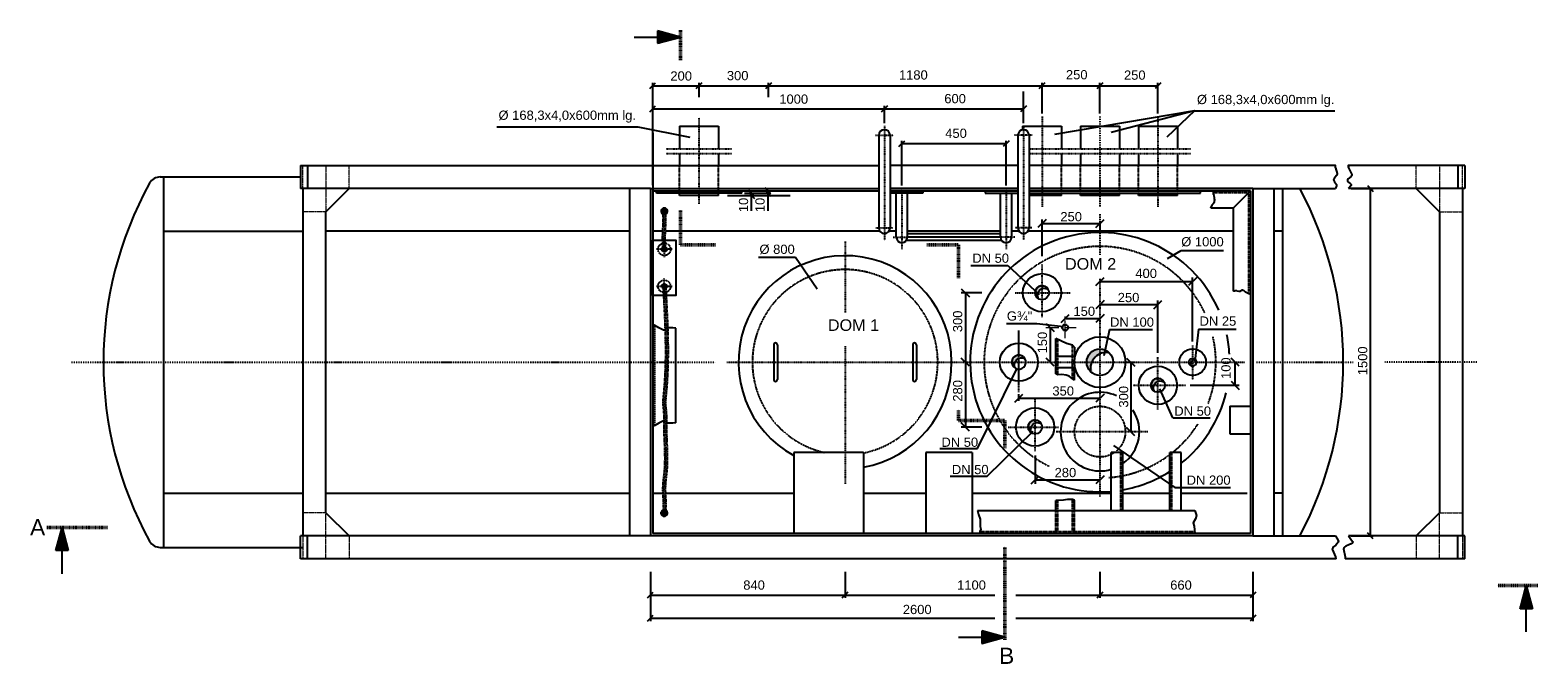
# Model space of a CAD drawing. Extents: x 214 to 10734, y 2453 to 10516.
# Tile 1 of 7: x 637 to 7143, y 2453 to 5190. Entities that reach past the tile are written whole.
import ezdxf

# ---------------------------------------------------------------- set-up
doc = ezdxf.new("R2010")
doc.units = 0
doc.header["$MEASUREMENT"] = 0
for name, pattern in [('DASHDOT', [1, 0.5, -0.25, 0, -0.25]), ('HIDDEN', [0.375, 0.25, -0.125]), ('MITTE2', [28.575000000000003, 19.05, -3.175, 3.175, -3.175])]:
    doc.linetypes.add(name, pattern=pattern)
doc.layers.get('0').update_dxf_attribs({"linetype": 'CONTINUOUS'})
for name, color, linetype in [('2', 7, 'CONTINUOUS'), ('4', 7, 'CONTINUOUS'), ('41', 7, 'CONTINUOUS'), ('5', 7, 'CONTINUOUS'), ('6', 7, 'CONTINUOUS'), ('Beschriftung', 7, 'CONTINUOUS')]:
    doc.layers.add(name, color=color, linetype=linetype)

# ---------------------------------------------------------------- blocks, each defined once
blk = doc.blocks.new('PFEIL')
at = {"layer": '5', "color": 7, "linetype": 'Continuous'}
for p, q in [((-40, 0), (-20, 0)), ((-20, 5.359), (-20, -5.359)), ((0, 0), (-20, 5.359)), ((-20, 5.0491), (-18.8434, 5.0491)), ((-20, 4.5991), (-17.164, 4.5991)), ((-20, 4.1491), (-15.4846, 4.1491)), ((-20, 3.6991), (-13.8052, 3.6991)), ((-20, 3.2491), (-12.1258, 3.2491)), ((-20, 2.7991), (-10.4464, 2.7991)), ((-20, 2.3491), (-8.7669, 2.3491)), ((-20, 1.8991), (-7.0875, 1.8991)), ((-20, 1.4491), (-5.4081, 1.4491)), ((-20, 0.9991), (-3.7287, 0.9991)), ((-20, 0.5491), (-2.0493, 0.5491)), ((-20, 0.0991), (-0.3698, 0.0991)), ((-20, -5.359), (0, 0)), ((-20, -0.3509), (-1.3096, -0.3509)), ((-20, -0.8009), (-2.989, -0.8009)), ((-20, -1.2509), (-4.6684, -1.2509)), ((-20, -1.7009), (-6.3478, -1.7009)), ((-20, -2.1509), (-8.0272, -2.1509)), ((-20, -2.6009), (-9.7067, -2.6009)), ((-20, -3.0509), (-11.3861, -3.0509)), ((-20, -3.5009), (-13.0655, -3.5009)), ((-20, -3.9509), (-14.7449, -3.9509)), ((-20, -4.4009), (-16.4243, -4.4009)), ((-20, -4.8509), (-18.1038, -4.8509)), ((-20, -5.3009), (-19.7832, -5.3009))]:
    blk.add_line(p, q, dxfattribs=at)

msp = doc.modelspace()

# ---------------------------------------------------------------- hatches: boundary and pattern name
at = {"layer": '2', "linetype": 'Continuous'}
h = msp.add_hatch(color=256, dxfattribs=at)
h.dxf.hatch_style = 1
edge = h.paths.add_edge_path()
edge.add_arc((4973.383193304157, 3475.848506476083), 30.15000219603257, 30.38945441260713, 240.2233918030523)
edge.add_arc((4984.417702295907, 3464.931397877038), 30.15000060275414, 60.22338043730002, 210.3894657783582, ccw=False)
edge = h.paths.add_edge_path()
edge.add_arc((4903.383193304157, 3755.848506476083), 30.15000219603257, 30.38945441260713, 240.2233918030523)
edge.add_arc((4914.417702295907, 3744.931397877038), 30.15000060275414, 60.22338043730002, 210.3894657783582, ccw=False)
edge = h.paths.add_edge_path()
edge.add_arc((5503.383193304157, 3655.848506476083), 30.15000219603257, 30.38945441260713, 240.2233918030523)
edge.add_arc((5514.417702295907, 3644.931397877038), 30.15000060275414, 60.22338043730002, 210.3894657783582, ccw=False)
edge = h.paths.add_edge_path()
edge.add_arc((5653.383200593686, 3755.84849947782), 16.84999938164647, 29.606164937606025, 244.2549368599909, ccw=False)
edge.add_arc((5660.714206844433, 3748.995593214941), 16.85000273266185, 64.25497043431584, 209.606133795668)
edge = h.paths.add_edge_path()
edge.add_arc((5003.383193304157, 4055.848506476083), 30.15000219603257, 30.38945441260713, 240.2233918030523)
edge.add_arc((5014.417702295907, 4044.931397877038), 30.15000060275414, 60.22338043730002, 210.3894657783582, ccw=False)
edge = h.paths.add_edge_path()
edge.add_arc((5253.383215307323, 3755.848486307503), 57.14999513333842, 34.40738439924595, 244.1746683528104)
edge.add_arc((5275.638114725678, 3736.700186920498), 57.15000478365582, 64.17470537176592, 214.4073452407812, ccw=False)
h = msp.add_hatch(color=7, dxfattribs=at)
h.dxf.hatch_style = 1
h.paths.add_polyline_path([(5293.794352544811, 3796.259652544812, 0.4142135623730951), (5212.972047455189, 3796.259652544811), (5232.217953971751, 3777.013746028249, -0.2460232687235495)])
h.paths.add_polyline_path([(5232.217953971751, 3777.013746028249), (5212.972047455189, 3796.259652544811, 0.4142135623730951), (5212.972047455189, 3715.43734745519, -0.2460232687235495)])

# ---------------------------------------------------------------- linework, layer by layer
at = {"linetype": 'MITTE2', "lineweight": 5, "ltscale": 3}
for p, q in [((5019.089758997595, 3905.8485), (5150.187888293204, 3905.8485)), ((5103.3832, 3859.043811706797), (5103.3832, 3952.653188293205))]:
    msp.add_line(p, q, dxfattribs=at)
at = {"linetype": 'Continuous'}
msp.add_lwpolyline([(3323.3832, 4283.311939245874), (3423.3832, 4283.311939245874), (3423.3832, 4043.311939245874), (3323.3832, 4043.311939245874)], close=True, dxfattribs=at)
at = {"linetype": 'HIDDEN'}
msp.add_circle((5103.3832, 3905.8485), 12.25, dxfattribs=at)
at = {"linetype": 'Continuous'}
for centre, radius, start, end in [((3373.383179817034, 4407.998988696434), 13.45, 295.2028224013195, 244.5909287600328), ((3373.383179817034, 4407.998988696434), 10.65001859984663, 302.5324113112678, 237.1878478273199), ((3373.383179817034, 3103.698011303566), 13.45, 114.4929953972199, 64.11700056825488), ((3373.383179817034, 3103.698011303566), 10.65001859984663, 122.4726976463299, 57.41044400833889)]:
    msp.add_arc(centre, radius, start, end, dxfattribs=at)
at = {"linetype": 'HIDDEN'}
msp.add_arc((5103.3832, 3905.8485), 13.21999999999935, 75.00000000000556, 345.0000000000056, dxfattribs=at)
at = {"layer": '2', "color": 7, "linetype": 'DASHDOT', "ltscale": 5}
for p, q in [((5003.3832, 4817.2174), (5003.3832, 4426.6742)), ((5503.3832, 4817.2174), (5503.3832, 4426.6742)), ((4323.3832, 4775.9765), (4323.3832, 4280.8382)), ((4923.3832, 4775.9765), (4923.3832, 4282.8728)), ((4285.3412, 4735.8485), (4362.8432, 4735.8485)), ((4947.5332, 4677.781880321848), (5120.582909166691, 4677.781880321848)), ((4947.5332, 4657.781880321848), (5120.582909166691, 4657.781880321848)), ((5110.78349083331, 4677.781880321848), (5395.982909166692, 4677.781880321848)), ((5110.78349083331, 4657.781880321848), (5395.982909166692, 4657.781880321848)), ((5360.78349083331, 4677.781880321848), (5645.982909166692, 4677.781880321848)), ((5360.78349083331, 4657.781880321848), (5645.982909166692, 4657.781880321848)), ((4398.3832, 4505.8485), (4398.3832, 4242.1816)), ((4848.3832, 4505.8485), (4848.3832, 4243.1989)), ((3373.3836, 4425.081499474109), (3373.3836, 4390.918265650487)), ((3390.465216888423, 4407.998988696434), (3356.301983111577, 4407.998988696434)), ((4286.8542, 4335.8485), (4359.4682, 4335.8485)), ((4360.9502, 4295.8485), (4422.4832, 4295.8485)), ((4885.8162, 4295.8485), (4824.2832, 4295.8485)), ((3407.752331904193, 4243.312039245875), (3339.113498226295, 4243.312039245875)), ((3373.3836, 4277.631420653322), (3373.383600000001, 4208.992657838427)), ((4153.3832, 4277.192), (4153.3832, 3970.37675152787)), ((5003.3832, 3950.7911), (5003.3832, 4178.6749)), ((3373.3836, 4048.992657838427), (3373.383600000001, 4117.631420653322)), ((5253.3832, 4116.009782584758), (5253.3832, 3173.769)), ((3407.752331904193, 4083.312039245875), (3339.113498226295, 4083.312039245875)), ((4887.7685, 4055.8485), (5124.458, 4055.8485)), ((4903.3832, 3626.309705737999), (4903.3832, 3893.0925)), ((4903.3832, 3650.7911), (4903.3832, 3893.0924)), ((4153.3832, 3824.6015), (4153.3832, 3229.8324)), ((5503.3832, 3550.7911), (5503.3832, 3778.6749)), ((5653.3832, 3827.6593), (5653.3832, 3679.4547)), ((3643.3832, 3755.8485), (5878.432377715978, 3755.8485)), ((5396.013618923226, 3655.8485), (5624.458000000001, 3655.8485)), ((4973.3832, 3370.7911), (4973.3832, 3598.6749)), ((4973.3832, 3370.7911), (4973.3832, 3577.800527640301)), ((4857.7685, 3475.8485), (5074.2918, 3475.8485)), ((5064.1716, 3455.8485), (5460.1241, 3455.8485)), ((3390.465216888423, 3103.698011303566), (3356.301983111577, 3103.698011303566)), ((3373.3836, 3086.615500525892), (3373.3836, 3120.778734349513))]:
    msp.add_line(p, q, dxfattribs=at)
at = {"layer": '2', "color": 7, "linetype": 'DASHDOT', "ltscale": 10}
for p, q in [((5253.3832, 4817.2174), (5253.3832, 4426.6742)), ((5253.3832, 4394.8574), (5253.3832, 4219.317203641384)), ((814.9716101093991, 3755.8485), (3593.3832, 3755.8485)), ((5928.432377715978, 3755.8485), (6346.651617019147, 3755.8485)), ((6879.916, 3755.8485), (6482.676523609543, 3755.8485))]:
    msp.add_line(p, q, dxfattribs=at)
at = {"layer": '2', "linetype": 'Continuous'}
for p, q in [((3439.2332, 4775.8485), (3607.5332, 4775.8485)), ((4919.233200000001, 4775.8485), (5087.5332, 4775.8485)), ((5169.233200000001, 4775.8485), (5337.5332, 4775.8485)), ((5419.233200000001, 4775.8485), (5587.5332, 4775.8485)), ((3323.3832, 4745.8485), (3323.3832, 3015.8485)), ((3223.3832, 4505.8485), (3223.3832, 3005.8485)), ((3313.3832, 4505.8485), (3313.3832, 3005.8485)), ((3423.3832, 3494.524277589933), (3423.3832, 3902.409577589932)), ((3845.3832, 3830.8485), (3845.3832, 3680.8485)), ((3861.3832, 3830.8485), (3861.3832, 3680.8485)), ((3323.383200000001, 3190.1631), (3356.5332, 3190.1631)), ((3356.5332, 3190.1631), (3362.733201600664, 3190.1631)), ((3384.033198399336, 3190.1631), (3932.383200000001, 3190.163100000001))]:
    msp.add_line(p, q, dxfattribs=at)
at = {"layer": '2', "linetype": 'DASHDOT', "ltscale": 5}
for p, q in [((3523.3832, 4440.046095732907), (3523.3832, 4811.5234)), ((3380.783490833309, 4677.781880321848), (3665.982909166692, 4677.781880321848)), ((3380.783490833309, 4657.781880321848), (3665.982909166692, 4657.781880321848))]:
    msp.add_line(p, q, dxfattribs=at)
at = {"layer": '2', "color": 7, "linetype": 'Continuous'}
for p, q in [((4299.2332, 4735.8485), (4299.2332, 4335.8485)), ((4347.5332, 4735.8485), (4347.5332, 4335.8485)), ((4899.2332, 4735.8485), (4899.2332, 4335.8485)), ((4947.5332, 4735.8485), (4947.5332, 4335.8485)), ((1198.3552, 4555.8485), (1803.3832, 4555.8485)), ((1213.0372, 2955.8485), (1213.0372, 4555.8485)), ((1803.3832, 4605.8485), (1803.3832, 4505.8485)), ((1803.3832, 4605.8485), (4299.2332, 4605.8485)), ((1833.3832, 4605.8485), (1833.3832, 4505.8485)), ((4899.2332, 4605.8485), (4347.5332, 4605.8485)), ((6269.8125, 4605.8485), (4947.5332, 4605.8485)), ((6828.0615, 4605.8485), (6325.4653, 4605.8485)), ((6798.0615, 4605.8485), (6798.0615, 4505.8485)), ((6828.0615, 4605.8485), (6828.0615, 4505.8485)), ((3313.3832, 4505.8485), (1803.3832, 4505.8485)), ((1813.3832, 4505.8485), (1813.3832, 3005.8485)), ((1913.3832, 4405.8485), (2013.3832, 4505.8485)), ((3313.3832, 4505.8485), (4299.2332, 4505.8485)), ((3323.3832, 4495.8485), (4299.2332, 4495.8485)), ((3323.3832, 4495.8485), (4299.2332, 4495.8485)), ((4899.2332, 4505.8485), (4347.5332, 4505.8485)), ((4899.2332, 4495.8485), (4347.5332, 4495.8485)), ((4347.5332, 4495.8485), (4899.2332, 4495.848500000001)), ((4488.3832, 4495.8485), (4488.3832, 4485.8485)), ((4758.3832, 4495.8485), (4758.3832, 4485.8485)), ((5913.3832, 4505.8485), (4947.5332, 4505.8485)), ((5903.3832, 4495.8485), (4947.5332, 4495.8485)), ((4947.533200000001, 4495.848500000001), (5828.3832, 4495.8485)), ((5687.5332, 4485.8485), (5687.5332, 4495.8485)), ((5828.3832, 4420.8485), (5903.3832, 4495.8485)), ((5903.3832, 4495.8485), (5903.3832, 3015.8485)), ((5913.383199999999, 4505.8485), (5913.3832, 3005.8485)), ((5913.3832, 4505.8485), (6269.8125, 4505.8485)), ((6003.383199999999, 4505.8485), (6003.3832, 3005.8485)), ((6043.064699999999, 3005.8485), (6043.064699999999, 4505.8485)), ((6828.0615, 4505.8485), (6325.4653, 4505.8485)), ((6718.0615, 4405.8485), (6618.0615, 4505.8485)), ((6818.0615, 4505.8485), (6818.0615, 3005.8485)), ((4488.3832, 4485.8485), (4347.5332, 4485.8485)), ((4374.2832, 4295.8485), (4374.2832, 4485.8485)), ((4422.4832, 4295.8485), (4422.4832, 4485.8485)), ((4758.3832, 4485.8485), (4899.2332, 4485.8485)), ((4824.2832, 4295.8485), (4824.2832, 4485.8485)), ((4872.4832, 4295.8485), (4872.4832, 4485.8485)), ((4947.5332, 4485.8485), (5687.5332, 4485.8485)), ((1913.3832, 3105.8485), (1913.3832, 4405.8485)), ((5828.3832, 4420.8485), (5732.4791, 4420.8485)), ((5828.3832, 4420.8485), (5828.3832, 4062.8574)), ((6718.0615, 4405.8485), (6718.0615, 3105.8485)), ((1213.0372, 4321.5339), (1813.3832, 4321.5339)), ((3223.3832, 4321.5339), (1913.3832, 4321.5339)), ((3366.920256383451, 4321.533900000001), (3323.383200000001, 4321.533900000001)), ((4303.995001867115, 4321.5339), (3378.374824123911, 4321.533900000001)), ((4374.2832, 4321.5339), (4342.771398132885, 4321.5339)), ((4824.2832, 4321.5339), (4422.4832, 4321.5339)), ((4824.2832, 4309.9905), (4422.4832, 4309.9905)), ((4824.2832, 4295.8485), (4422.4832, 4295.8485)), ((4903.995001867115, 4321.5339), (4872.4832, 4321.5339)), ((5828.3832, 4321.5339), (4942.771398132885, 4321.5339)), ((6043.0647, 4321.5339), (6003.3832, 4321.5339)), ((4828.8692, 4281.7065), (4417.8977, 4281.7065)), ((5063.3828, 3705.7602), (5063.3828, 3858.066517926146)), ((4445.3832, 3830.8485), (4445.3832, 3680.8485)), ((4461.3832, 3830.8485), (4461.3832, 3680.8485)), ((5146.2618, 3780.8482), (5063.3828, 3780.8482)), ((5143.3828, 3821.287517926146), (5143.3828, 3780.8482)), ((5146.2618, 3730.8482), (5063.3828, 3730.8482)), ((5143.3828, 3677.6192), (5143.3828, 3730.8482)), ((5813.3832, 3565.8485), (5813.3832, 3445.8485)), ((5813.3832, 3565.8485), (5903.3832, 3565.8485)), ((5813.3832, 3445.8485), (5903.3832, 3445.8485)), ((4973.3832, 3353.2911), (4973.3832, 3229.7277)), ((4955.8832, 3229.7277), (4990.8832, 3264.7277)), ((5270.8832, 3264.7277), (5235.8832, 3229.7277)), ((1213.0372, 3190.1631), (1813.3832, 3190.1631)), ((1913.3832, 3190.1631), (3223.383200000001, 3190.163100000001)), ((4232.3832, 3190.163100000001), (4502.3832, 3190.163100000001)), ((4702.3832, 3190.163100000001), (5302.3832, 3190.1631)), ((4973.3832, 3247.2277), (5253.3832, 3247.2277)), ((5352.3832, 3190.1631), (5554.3832, 3190.1631)), ((5604.3832, 3190.1631), (5888.3832, 3190.1631)), ((6043.0647, 3190.1631), (6003.3832, 3190.1631)), ((5063.3828, 3115.8485), (5063.3828, 3157.7255)), ((5143.3828, 3115.8485), (5143.3828, 3160.0005)), ((1913.3832, 3105.8485), (2013.3832, 3005.8485)), ((4725.0238, 3115.8485), (5663.2328, 3115.8485)), ((6718.0615, 3105.8485), (6618.0615, 3005.8485)), ((3313.3832, 3005.8485), (1803.3832, 3005.8485)), ((1803.3832, 2905.8485), (1803.3832, 3005.8485)), ((1833.3832, 2905.8485), (1833.3832, 3005.8485)), ((5913.3832, 3005.8485), (3313.3832, 3005.8485)), ((5903.3832, 3015.8485), (3323.3832, 3015.8485)), ((5913.3832, 3005.8485), (6269.8125, 3005.8485)), ((6828.0615, 3005.8485), (6325.4653, 3005.8485)), ((6798.0615, 2905.8485), (6798.0615, 3005.8485)), ((6828.0615, 2905.8485), (6828.0615, 3005.8485)), ((1198.3552, 2955.8485), (1813.3832, 2955.8485)), ((6269.8125, 2905.8485), (1803.3832, 2905.8485)), ((6828.0615, 2905.8485), (6311.3313, 2905.8485))]:
    msp.add_line(p, q, dxfattribs=at)
at = {"layer": '2', "linetype": 'DASHDOT'}
msp.add_line((4961.4252, 4735.8485), (4883.9232, 4735.8485), dxfattribs=at)
at = {"layer": '2', "color": 7, "linetype": 'HIDDEN', "lineweight": 18, "ltscale": 3}
for p, q in [((1813.3832, 4505.8485), (1813.3832, 4605.8485)), ((1913.3832, 4605.8485), (1913.3832, 4405.8485)), ((2013.3832, 4505.8485), (2013.3832, 4605.8485)), ((1913.3832, 4405.8485), (1813.3832, 4405.8485)), ((1913.3832, 3105.8485), (1813.3832, 3105.8485)), ((1913.3832, 2905.8485), (1913.3832, 3105.8485)), ((6718.0615, 2905.8485), (6718.0615, 3105.8485)), ((6718.0615, 3105.8485), (6818.0615, 3105.8485)), ((1813.3832, 3005.8485), (1813.3832, 2905.8485)), ((2013.3832, 3005.8485), (2013.3832, 2905.8485)), ((6618.0615, 3005.8485), (6618.0615, 2905.8485)), ((6818.0615, 3005.8485), (6818.0615, 2905.8485))]:
    msp.add_line(p, q, dxfattribs=at)
at = {"layer": '2', "linetype": 'HIDDEN', "lineweight": 18, "ltscale": 3}
for p, q in [((6618.0615, 4505.8485), (6618.0615, 4605.8485)), ((6718.0615, 4605.8485), (6718.0615, 4405.8485)), ((6818.0615, 4505.8485), (6818.0615, 4605.8485)), ((6718.0615, 4405.8485), (6818.0615, 4405.8485))]:
    msp.add_line(p, q, dxfattribs=at)
at = {"layer": '2', "color": 7, "linetype": 'HIDDEN', "ltscale": 5}
for p, q in [((5894.3832, 4486.8485), (5742.4791, 4486.8485)), ((5894.3832, 4486.8485), (5894.3832, 4052.8574)), ((5071.3828, 3700.9662), (5071.3828, 3854.37408817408)), ((5135.3828, 3684.4452), (5135.3828, 3829.205517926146)), ((5343.3832, 3115.8485), (5343.3832, 3365.8485)), ((5563.3832, 3115.8485), (5563.3832, 3365.8485)), ((5071.3828, 3024.8485), (5071.3828, 3157.7255)), ((5135.3828, 3024.8485), (5135.3828, 3163.4135)), ((5063.3828, 3024.8485), (5063.3828, 3115.8485)), ((5143.3828, 3024.8485), (5143.3828, 3115.8485)), ((4734.3518, 3024.8485), (5662.005, 3024.8485))]:
    msp.add_line(p, q, dxfattribs=at)
at = {"layer": '2', "color": 7, "linetype": 'DASHDOT'}
msp.add_line((4959.9122, 4335.8485), (4887.2982, 4335.8485), dxfattribs=at)
at = {"layer": '2', "linetype": 'HIDDEN'}
msp.add_line((3332.3832, 3482.409577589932), (3332.3832, 3914.524277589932), dxfattribs=at)
at = {"layer": '2', "color": 7, "linetype": 'Continuous'}
for points in [[(6269.8125, 4595.8485), (6277.3998, 4571.1316), (6277.680037, 4567.829871), (6274.700398, 4561.589954), (6263.898572, 4549.739321), (6261.4009, 4543.6572), (6261.882571, 4540.827944), (6265.371084, 4535.187827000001), (6273.99338, 4523.763575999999), (6274.730359, 4519.845277), (6274.2955, 4517.8551), (6269.8125, 4505.8485)], [(6269.8465, 4595.7378), (6270.1436, 4595.5671), (6270.1436, 4595.829000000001), (6269.8736, 4596.3528), (6269.8736, 4596.6146), (6269.8736, 4596.8765), (6269.8736, 4597.1384), (6269.8736, 4597.4003), (6269.6036, 4597.6622), (6269.6036, 4597.924), (6269.6036, 4598.1859), (6269.6036, 4598.7097), (6269.6036, 4598.9716), (6269.6036, 4599.4953), (6269.6036, 4600.0191), (6269.6036, 4600.281), (6269.6036, 4600.5429), (6269.6036, 4600.8047), (6269.6036, 4601.0666), (6269.6036, 4601.3285), (6269.6036, 4601.5904), (6269.6036, 4602.1141), (6269.6036, 4602.376), (6269.6036, 4602.8998), (6269.6036, 4603.1617), (6269.6036, 4603.4236), (6269.6036, 4603.6854), (6269.6036, 4603.9473), (6269.6036, 4604.2092), (6269.6036, 4604.4711), (6269.6036, 4604.733), (6269.6036, 4604.9948), (6269.6036, 4605.2567), (6269.6036, 4605.5186), (6269.8125, 4605.8485), (6269.6036, 4605.7805)], [(6325.4653, 4595.8485), (6340.2014, 4567.0702), (6340.841098, 4564.007439), (6340.321283, 4562.039418), (6337.562981, 4558.242014), (6324.377161, 4547.342425), (6321.618418, 4543.64511), (6321.0983, 4541.7459), (6321.662456, 4539.088408), (6326.272653, 4533.55875), (6334.525619, 4526.126487), (6337.233304, 4522.560001), (6337.619487, 4519.19704), (6336.6196, 4517.6162), (6325.4653, 4505.8485)], [(6325.4653, 4605.8485), (6325.2193, 4605.7805), (6324.6794, 4605.5186), (6324.6794, 4605.2567), (6324.4094, 4605.2567), (6324.1394, 4604.9948), (6324.1394, 4604.733), (6323.8694, 4604.4711), (6323.8694, 4604.2092), (6323.8694, 4603.9473), (6323.8694, 4603.6854), (6323.8694, 4603.4236), (6324.1394, 4603.1617), (6324.1394, 4602.8998), (6324.1394, 4602.6379), (6324.4094, 4602.376), (6324.4094, 4602.1141), (6324.6794, 4601.8523), (6324.9494, 4601.3285), (6325.2193, 4601.0666), (6325.4893, 4600.8047), (6325.7593, 4600.5429), (6325.7593, 4600.281), (6326.0293, 4600.0191), (6326.0293, 4599.7572), (6326.0293, 4599.4953), (6326.0293, 4599.2335), (6325.7593, 4598.9716), (6325.7593, 4598.7097), (6325.4893, 4598.4478), (6325.4893, 4598.1859), (6325.4893, 4597.924), (6325.4893, 4597.6622), (6325.7593, 4597.4003), (6325.7593, 4597.1384), (6325.7593, 4596.8765), (6325.7593, 4596.6146), (6325.4653, 4595.8485), (6325.7593, 4596.6146)], [(5732.4791, 4420.8485), (5737.4171, 4434.6424), (5738.032734, 4435.92452), (5738.550417, 4436.709742), (5739.778066, 4438.160076), (5741.16559, 4439.519522), (5743.064158, 4441.334376), (5743.957041, 4442.298177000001), (5745.129358, 4443.883603), (5745.609, 4444.7617), (5747.018032, 4448.12959), (5747.565396, 4449.833706), (5748.164075, 4452.412678), (5748.468263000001, 4455.016434), (5748.5002, 4456.3267), (5748.269708, 4460.826611), (5747.941602, 4463.833965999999), (5747.0546, 4469.8191), (5746.662401, 4471.743107), (5745.524227, 4475.554636), (5743.795198, 4480.585678), (5743.077064, 4483.090539), (5742.596967, 4485.594928), (5742.4791, 4486.8485), (5742.517075, 4487.895514), (5742.641222, 4488.585092), (5743.086521, 4489.945879), (5744.113031, 4491.947362), (5745.775965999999, 4494.559333), (5746.5728, 4495.8485)], [(5828.3832, 4062.8574), (5829.782354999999, 4063.345503), (5832.582244, 4064.106564), (5835.383135, 4064.624248), (5837.250293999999, 4064.859929), (5840.9826, 4065.1382), (5842.696474, 4065.110654), (5843.838991, 4064.984726), (5846.123857, 4064.540274), (5852.976934, 4062.715095), (5855.260722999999, 4062.331256), (5856.4025, 4062.247), (5856.945332, 4062.257887), (5858.02497, 4062.44685), (5859.096628, 4062.824178), (5861.216265, 4063.978063), (5865.362643, 4066.72171), (5866.717809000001, 4067.405012), (5867.390424, 4067.648017), (5868.725814, 4067.875302), (5869.388627, 4067.83501), (5870.3768, 4067.5476), (5871.703546, 4066.864565), (5872.553822, 4066.32986), (5874.192847, 4065.116938), (5878.947392, 4061.080939), (5880.600168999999, 4059.881285), (5881.4599, 4059.3557), (5886.998049, 4056.251846), (5889.859254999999, 4054.790529), (5892.837335, 4053.458637), (5894.3832, 4052.8574), (5895.371271, 4052.525568), (5897.366620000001, 4052.031414), (5899.376179, 4051.73928), (5900.717022, 4051.642538), (5903.3832, 4051.6459)], [(5143.3828, 3821.287517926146), (5135.3828, 3829.205517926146), (5108.7578, 3837.123517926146), (5063.3828, 3858.066517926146)], [(5143.3828, 3677.6192), (5135.3828, 3684.4452), (5120.4638, 3695.4882), (5107.4528, 3700.2822), (5088.9638, 3703.0212), (5071.3828, 3700.9662), (5063.3828, 3705.7602)], [(5143.3828, 3160.0005), (5135.3828, 3163.4135), (5113.5798, 3162.2755), (5095.3778, 3160.0005), (5071.3828, 3157.7255), (5063.3828, 3157.7255)], [(4725.0238, 3115.8485), (4728.7068, 3098.5205), (4736.0728, 3078.2655), (4736.6868, 3064.1475), (4736.6868, 3046.3475), (4739.7558, 3035.2985), (4734.3518, 3024.8485), (4733.6888, 3015.8485)], [(5663.2328, 3115.8485), (5669.3708, 3093.6105), (5665.6878, 3078.8795), (5655.8668, 3062.3065), (5659.5498, 3048.1885), (5662.9518, 3015.8485)], [(6269.8125, 3005.8485), (6281.8329, 2985.4033), (6282.884235, 2980.876512), (6282.00597, 2977.898006), (6277.487813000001, 2971.99835), (6270.810964, 2966.120212), (6261.710332, 2958.202188), (6258.293869, 2954.164709), (6256.109966, 2947.955454), (6256.8365, 2944.7641), (6269.8125, 2915.8485)], [(6325.4653, 3005.8485), (6343.074000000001, 2981.652), (6344.251426, 2977.520679), (6342.997596, 2975.114536), (6336.86045, 2970.866643), (6327.755966, 2966.969825), (6314.883415, 2961.487553), (6309.630477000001, 2958.302467), (6306.053887, 2954.631098), (6305.102218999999, 2952.568452), (6304.9545, 2949.1406), (6311.3313, 2915.8485)], [(6269.8125, 2915.8485), (6269.8373, 2915.6015), (6269.741999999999, 2915.3244), (6269.741999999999, 2914.9549), (6269.8373, 2914.5854), (6269.9325, 2914.1235), (6269.9325, 2913.6616), (6269.9325, 2913.2921), (6269.9325, 2913.015), (6269.9325, 2912.7379), (6269.9325, 2912.3684), (6269.9325, 2912.0913), (6270.0277, 2911.9065), (6270.123000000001, 2911.6294), (6270.2182, 2911.4446), (6270.3134, 2911.1675), (6270.4087, 2910.8904), (6270.5039, 2910.4285), (6270.5039, 2910.059), (6270.5991, 2909.7819), (6270.7896, 2909.1353), (6270.7896, 2908.7658), (6270.7896, 2908.4886), (6270.6944, 2908.3039), (6270.6944, 2908.0268), (6270.5991, 2907.7496), (6270.5991, 2907.4725), (6270.5039, 2907.1954), (6270.3134, 2906.9182), (6270.123000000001, 2906.6411), (6270.0277, 2906.4564), (6269.9325, 2906.1792), (6269.8373, 2905.9945), (6269.8125, 2905.8485)], [(6311.3313, 2915.8485), (6311.4535, 2915.6015), (6311.2631, 2915.3244), (6311.1678, 2915.1396), (6311.1678, 2914.8625), (6311.1678, 2914.5854), (6311.1678, 2914.2159), (6311.1678, 2913.8464), (6311.0726, 2913.6616), (6311.0726, 2913.3845), (6310.9774, 2912.8303), (6310.9774, 2912.5531), (6310.9774, 2912.276), (6310.9774, 2911.9989), (6310.9774, 2911.7218), (6311.0726, 2911.2599), (6311.0726, 2910.7056), (6311.1678, 2910.5209), (6311.1678, 2910.2438), (6311.2631, 2910.059), (6311.2631, 2909.6895), (6311.3583, 2909.32), (6311.3583, 2909.0429), (6311.4535, 2908.8581), (6311.4535, 2908.4886), (6311.4535, 2908.0268), (6311.4535, 2907.6572), (6311.4535, 2907.3801), (6311.4535, 2907.0106), (6311.4535, 2906.6411), (6311.4535, 2906.2716), (6311.3313, 2905.8485)]]:
    msp.add_lwpolyline(points, dxfattribs=at)
for points in [[(5029.390789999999, 4071.100639, 1.301272), (4988.41011, 4029.679261, -0.768479), (5029.390789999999, 4071.100639)], [(4929.390789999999, 3771.100639, 1.301272), (4888.41011, 3729.679261, -0.768479), (4929.390789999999, 3771.100639)], [(5646.064106, 3740.671104, -1.359454), (5668.033294, 3764.172996, 0.735589), (5646.064106, 3740.671103)], [(5529.390789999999, 3671.100639, 1.301272), (5488.41011, 3629.679261, -0.768479), (5529.390789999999, 3671.100639)], [(4999.390789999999, 3491.100639, 1.301272), (4958.41011, 3449.679261, -0.768479), (4999.390789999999, 3491.100639)]]:
    msp.add_lwpolyline(points, format="xyb", dxfattribs=at)
at = {"layer": '2', "linetype": 'Continuous'}
for points in [[(3423.3832, 3902.409577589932), (3410.3921, 3904.524277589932), (3390.3921, 3904.524277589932), (3388.169878, 3903.955207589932), (3383.725433, 3901.082064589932), (3374.836544, 3894.595302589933), (3370.3921, 3894.524277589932), (3350.3921, 3904.524277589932), (3332.3832, 3914.524277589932), (3329.500587, 3915.322732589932), (3323.3832, 3914.524177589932)], [(3423.3832, 3494.524277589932), (3410.3921, 3492.409577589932), (3390.3921, 3492.409577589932), (3388.169878, 3492.978647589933), (3383.725433, 3495.851790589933), (3374.836544, 3502.338552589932), (3370.3921, 3502.409577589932), (3350.3921, 3492.409577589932), (3332.3832, 3482.409577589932), (3329.500587, 3481.611122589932), (3323.3832, 3482.409677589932)]]:
    msp.add_lwpolyline(points, dxfattribs=at)
at = {"layer": '2', "color": 7, "linetype": 'HIDDEN', "ltscale": 5}
for centre, radius in [((3373.432915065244, 4243.312039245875), 26.9), ((3373.432915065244, 4243.312039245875), 10.65), ((3373.432515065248, 4243.312039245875), 5.727320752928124), ((3373.432915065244, 4083.312039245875), 26.9), ((3373.432915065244, 4083.312039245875), 10.65), ((3373.432515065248, 4083.312039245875), 5.727310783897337), ((5253.3832, 3455.8485), 109.55)]:
    msp.add_circle(centre, radius, dxfattribs=at)
at = {"layer": '2', "color": 7, "linetype": 'Continuous'}
for centre, radius in [((5003.3832, 4055.8485), 82.5), ((5003.3832, 4055.8485), 30.15), ((5253.3832, 3755.8485), 110), ((4903.3832, 3755.8485), 82.5), ((5253.3832, 3755.8485), 57.14999999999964), ((5503.3832, 3655.8485), 82.5), ((5503.3832, 3655.8485), 30.15), ((4973.3832, 3475.8485), 82.5), ((4973.3832, 3475.8485), 30.15)]:
    msp.add_circle(centre, radius, dxfattribs=at)
for centre, radius, start, end in [((4323.3832, 4735.8465), 24.1, 0, 180), ((1198.355162, 4502.8485), 53, 90, 151.126981), ((2553.0507, 3755.8484), 1600, 151.126978, 208.873017), ((4703.0512, 3755.8485), 1600, 332.0468131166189, 27.95318688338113), ((4323.3832, 4335.8485), 24.1, 180, 0), ((4398.3832, 4295.8485), 24.1, 180, 0), ((5253.3832, 3755.8485), 560, 23.723775, 275.0198001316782), ((4848.3832, 4295.8485), 24.1, 180, 0), ((4923.3832, 4335.8485), 24.1, 180, 0), ((4153.3832, 3755.8485), 460, 279.8889511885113, 241.2861978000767), ((4453.383295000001, 3830.848811), 8.000001, 0, 180), ((5253.3832, 3755.8485), 560, 3.575078, 12.112253), ((5281.379416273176, 3727.852283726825), 69.52480673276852, 79.71361342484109, 190.2863865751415), ((4903.3832, 3755.8485), 30.15, 240.223375, 30.389472), ((5653.3832, 3755.8485), 16.85, 244.254939, 29.606164), ((4453.383295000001, 3680.848796), 8.000001, 180, 0), ((5253.3832, 3455.8485), 170, 65.29032349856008, 286.7523351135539), ((5253.3832, 3755.8485), 560, 308.8133744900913, 346.33845), ((5253.3832, 3455.8485), 170, 305.6162067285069, 33.03169548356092), ((5253.3832, 3755.8485), 560, 280.1825924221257, 302.5136146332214), ((1198.355162, 3008.8485), 53, 208.873019, 270)]:
    msp.add_arc(centre, radius, start, end, dxfattribs=at)
at = {"layer": '2', "linetype": 'Continuous'}
for centre, radius, start, end in [((4923.3832, 4735.8465), 24.1, 0, 180), ((3853.383105, 3830.848811), 8.000001, 0, 180), ((3853.383105, 3680.848796), 8.000001, 180, 0)]:
    msp.add_arc(centre, radius, start, end, dxfattribs=at)
at = {"layer": '2', "color": 7, "linetype": 'HIDDEN', "ltscale": 5}
for centre, radius, start, end in [((3373.383200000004, 4407.998988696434), 5.727310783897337, 0, 180), ((5253.3832, 3755.8485), 500, 25.222319, 243.8945), ((4153.3832, 3755.8485), 400, 281.3908037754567, 257.1614318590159), ((5253.3832, 3755.8485), 500, 339.130147, 12.605511), ((5253.3832, 3755.8485), 500, 274.441667, 327.739233), ((3373.383200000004, 3103.698011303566), 5.727310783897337, 180, 0)]:
    msp.add_arc(centre, radius, start, end, dxfattribs=at)
for points, knots in [([(3367.726552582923, 4242.817993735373), (3367.719457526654, 4242.982675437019), (3366.877862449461, 4262.468159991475), (3364.26804089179, 4309.120796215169), (3370.805777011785, 4362.462909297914), (3367.44071731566, 4397.963739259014), (3367.621557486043, 4406.350781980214), (3367.655301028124, 4407.916014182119)], [407.2156009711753, 407.2156009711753, 407.2156009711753, 407.2156009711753, 407.7098861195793, 465.7004358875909, 547.2353145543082, 567.7005297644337, 572.3961764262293, 572.3961764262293, 572.3961764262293, 572.3961764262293]), ([(3379.159835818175, 4243.312039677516), (3378.323262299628, 4262.633147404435), (3375.722642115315, 4309.121392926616), (3382.26037303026, 4362.463803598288), (3378.895369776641, 4397.964632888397), (3379.076179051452, 4406.351675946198), (3379.109922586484, 4407.916908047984)], [407.7089925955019, 407.7089925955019, 407.7089925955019, 407.7089925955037, 465.7004357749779, 547.23531495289, 567.7005301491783, 572.3961765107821, 572.3961765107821, 572.3961765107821, 572.3961765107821])]:
    msp.add_open_spline(points, degree=3, knots=knots, dxfattribs=at)
at = {"layer": '2', "color": 7, "linetype": 'DASHDOT', "ltscale": 5}
msp.add_open_spline([(3373.432925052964, 4243.312039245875), (3372.596353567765, 4262.633147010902), (3369.995742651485, 4309.121392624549), (3376.533485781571, 4362.463803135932), (3373.168428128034, 4397.964633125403), (3373.349268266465, 4406.351675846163), (3373.383011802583, 4407.916908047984)], degree=3, knots=[407.7089926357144, 407.7089926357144, 407.7089926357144, 407.7089926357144, 465.700435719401, 547.2353143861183, 567.7005295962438, 572.3961762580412, 572.3961762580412, 572.3961762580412, 572.3961762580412], dxfattribs=at)
at = {"layer": '2', "color": 7, "linetype": 'HIDDEN', "ltscale": 5}
for points in [[(3367.705199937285, 4083.312039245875), (3369.44805649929, 3615.329342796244), (3367.147706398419, 3580.261459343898), (3369.735589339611, 3546.918227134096), (3371.403437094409, 3465.707629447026), (3373.068430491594, 3289.821850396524), (3366.141021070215, 3210.415510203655), (3368.582428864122, 3128.917190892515), (3367.588005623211, 3108.476149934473), (3367.655301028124, 3103.780985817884)], [(3379.159825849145, 4083.312039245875), (3380.902678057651, 3615.328448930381), (3378.602327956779, 3580.260565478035), (3381.190210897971, 3546.917333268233), (3382.858058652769, 3465.706735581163), (3384.523052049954, 3289.820956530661), (3377.595642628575, 3210.414616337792), (3380.037050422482, 3128.916297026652), (3379.042627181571, 3108.47525606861), (3379.109922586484, 3103.78009195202)]]:
    msp.add_spline(points, degree=3, dxfattribs=at)
at = {"layer": '2', "color": 7, "linetype": 'DASHDOT', "ltscale": 5}
msp.add_spline([(3373.3836, 4083.312039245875), (3375.175767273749, 3615.328448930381), (3372.875417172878, 3580.260565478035), (3375.46330011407, 3546.917333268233), (3377.131147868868, 3465.706735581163), (3378.796141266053, 3289.820956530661), (3371.868731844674, 3210.414616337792), (3374.310139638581, 3128.916297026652), (3373.31571639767, 3108.47525606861), (3373.383011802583, 3103.78009195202)], degree=3, dxfattribs=at)
at = {"layer": '4', "linetype": 'Continuous'}
for p, q in [((3310.8832, 4937.5), (3335.8832, 4962.5)), ((3323.3832, 4520.8485), (3323.3832, 4962.5)), ((3535.8832, 4962.5), (3510.8832, 4937.5)), ((3510.8832, 4937.5), (3535.8832, 4962.5)), ((3523.3832, 4900), (3523.3832, 4962.5)), ((3835.8832, 4962.5), (3810.8832, 4937.5)), ((3810.8832, 4937.5), (3835.8832, 4962.5)), ((3823.3832, 4900), (3823.3832, 4962.5)), ((3310.8832, 4837.5), (3335.8832, 4862.5)), ((4860.8832, 4712.5), (4835.8832, 4687.5)), ((4848.3832, 4518.3485), (4848.3832, 4712.5)), ((3762.4658, 4473.3485), (3737.4658, 4498.3485)), ((3833.556, 4483.3485), (3808.556, 4508.3485)), ((3808.556, 4498.3485), (3833.556, 4473.3485)), ((3821.056, 4408.85775188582), (3821.055999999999, 4495.8485)), ((3645.4332, 4475.8485), (3916.7181, 4475.8485)), ((3720.0332, 4485.8485), (3833.556, 4485.8485)), ((3720.0332, 4485.8485), (3762.4658, 4485.8485)), ((3737.4658, 4488.3485), (3762.4658, 4463.3485)), ((3749.9658, 4408.85775188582), (3749.9658, 4485.8485)), ((3300.8832, 2737.5), (3325.8832, 2762.5))]:
    msp.add_line(p, q, dxfattribs=at)
at = {"layer": '4', "color": 7, "linetype": 'Continuous'}
for p, q in [((3323.3832, 4950), (5503.3832, 4950)), ((5015.8832, 4962.5), (4990.8832, 4937.5)), ((4990.8832, 4937.5), (5015.8832, 4962.5)), ((5003.3832, 4829.7174), (5003.3832, 4962.5)), ((5265.8832, 4962.5), (5240.8832, 4937.5)), ((5240.8832, 4937.5), (5265.8832, 4962.5)), ((5253.3832, 4829.7174), (5253.3832, 4962.5)), ((5515.8832, 4962.5), (5490.8832, 4937.5)), ((5503.3832, 4829.7174), (5503.3832, 4962.5)), ((4923.3832, 4850), (4923.3832, 4925)), ((3323.3832, 4850), (4923.3832, 4850)), ((4335.8832, 4862.5), (4310.8832, 4837.5)), ((4310.8832, 4837.5), (4335.8832, 4862.5)), ((4323.3832, 4788.4765), (4323.3832, 4862.5)), ((4935.8832, 4862.5), (4910.8832, 4837.5)), ((4923.3832, 4788.4765), (4923.3832, 4862.5)), ((4385.8832, 4687.5), (4410.8832, 4712.5)), ((4398.3832, 4518.3485), (4398.3832, 4712.5)), ((4398.3832, 4700), (4848.3832, 4700)), ((6337.9653, 4505.8485), (6432.5, 4505.8485)), ((6407.5, 4518.3485), (6432.5, 4493.3485)), ((6420, 4505.8485), (6420, 3005.8485)), ((5020.8832, 4372.3575), (4985.8832, 4337.3575)), ((5003.3832, 4214.3233), (5003.3832, 4372.3575)), ((5235.8832, 4337.3575), (5270.8832, 4372.3575)), ((5003.3832, 4354.8575), (5253.3832, 4354.8575)), ((5235.8832, 4086.8275), (5270.8832, 4121.8275)), ((5253.3832, 4104.3275), (5653.3832, 4104.3275)), ((5670.8832, 4121.8275), (5635.8832, 4086.8275)), ((5653.3832, 3845.1593), (5653.3832, 4121.8275)), ((4654.9791, 4073.3485), (4689.9791, 4038.3485)), ((4742.9487, 4055.8485), (4654.9791, 4055.8485)), ((4672.4791, 4055.8485), (4672.4791, 3475.8485)), ((5270.8832, 4021.8275), (5235.8832, 3986.8275)), ((5253.3832, 4004.3275), (5503.3832, 4004.3275)), ((5485.8832, 3986.8275), (5520.8832, 4021.8275)), ((5503.3832, 3796.1749), (5503.3832, 4021.8275)), ((5020.766968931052, 3923.3485), (5055.766968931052, 3888.3485)), ((5038.266968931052, 3905.8485), (5038.266968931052, 3755.8485)), ((5085.8832, 3927.05487596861), (5120.8832, 3962.05487596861)), ((5103.3832, 3944.55487596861), (5253.3832, 3944.55487596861)), ((5270.8832, 3962.05487596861), (5235.8832, 3927.05487596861)), ((4689.9791, 3738.3485), (4654.9791, 3773.3485)), ((5055.766968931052, 3738.3485), (5020.766968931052, 3773.3485)), ((5363.3832, 3755.8485), (5403.546984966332, 3755.8485)), ((5368.554768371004, 3773.3485), (5403.554768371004, 3738.3485)), ((5386.054768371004, 3755.8485), (5386.054768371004, 3455.8485)), ((5854.6011, 3738.3485), (5819.6011, 3773.3485)), ((5837.1011, 3655.8485), (5837.101099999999, 3755.8485)), ((5641.958000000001, 3655.8485), (5854.6011, 3655.8485)), ((5819.6011, 3673.3485), (5854.6011, 3638.3485)), ((4885.8832, 3582.975035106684), (4920.8832, 3617.975035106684)), ((4903.3832, 3589.240035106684), (4903.3832, 3617.975035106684)), ((4903.3832, 3600.475035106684), (5253.3832, 3600.475035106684)), ((5270.8832, 3617.975035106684), (5235.8832, 3582.975035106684)), ((4689.9791, 3458.3485), (4654.9791, 3493.3485)), ((4742.9487, 3475.8485), (4654.9791, 3475.8485)), ((5403.554768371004, 3438.3485), (5368.554768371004, 3473.3485)), ((6337.9653, 3005.8485), (6432.5, 3005.8485)), ((6432.5, 2993.3485), (6407.5, 3018.3485)), ((3313.3832, 2850), (3313.3832, 2637.5)), ((4153.3832, 2850), (4153.3832, 2737.5)), ((5253.3832, 2850), (5253.3832, 2737.5)), ((5913.3832, 2850), (5913.3832, 2637.5)), ((3313.3832, 2750), (4800, 2750)), ((4165.8832, 2762.5), (4140.8832, 2737.5)), ((4140.8832, 2737.5), (4165.8832, 2762.5)), ((4890.019371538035, 2750), (5913.3832, 2750)), ((5265.8832, 2762.5), (5240.8832, 2737.5)), ((5240.8832, 2737.5), (5265.8832, 2762.5)), ((5925.8832, 2762.5), (5900.8832, 2737.5)), ((3300.8832, 2637.5), (3325.8832, 2662.5)), ((3313.3832, 2650), (4800, 2650)), ((4890.019371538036, 2650.000000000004), (5913.3832, 2650)), ((5925.8832, 2662.5), (5900.8832, 2637.5))]:
    msp.add_line(p, q, dxfattribs=at)
msp.add_circle((5653.3832, 3755.8485), 57.5, dxfattribs=at)
at = {"layer": '41', "linetype": 'Continuous'}
for p, q in [((3439.2332, 4775.8485), (3439.2332, 4677.781880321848)), ((3607.5332, 4775.8485), (3607.5332, 4677.781880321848)), ((4919.233200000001, 4775.8485), (4919.2332, 4759.58649789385)), ((5087.5332, 4775.8485), (5087.5332, 4677.781880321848)), ((5169.233200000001, 4775.8485), (5169.2332, 4677.781880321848)), ((5337.5332, 4775.8485), (5337.5332, 4677.781880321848)), ((5419.233200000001, 4775.8485), (5419.2332, 4677.781880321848)), ((5587.5332, 4775.8485), (5587.5332, 4677.781880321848)), ((3439.2332, 4657.781880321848), (3439.2332, 4605.8485)), ((3607.533199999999, 4657.781880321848), (3607.5332, 4605.8485)), ((5087.5332, 4657.781880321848), (5087.5332, 4605.8485)), ((5169.233200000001, 4657.781880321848), (5169.233200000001, 4605.8485)), ((5337.5332, 4657.781880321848), (5337.5332, 4605.8485)), ((5419.233200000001, 4657.781880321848), (5419.233200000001, 4605.8485)), ((5587.5332, 4657.781880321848), (5587.5332, 4605.8485)), ((3339.2332, 4485.8485), (3339.2332, 4495.8485)), ((3707.5332, 4485.8485), (3707.5332, 4495.8485)), ((3707.5332, 4485.8485), (3339.2332, 4485.8485)), ((3439.2332, 4475.8485), (3439.2332, 4485.8485)), ((3607.5332, 4475.8485), (3439.2332, 4475.8485)), ((3607.5332, 4475.8485), (3607.5332, 4485.8485)), ((5087.5332, 4475.8485), (4947.5332, 4475.8485)), ((5087.5332, 4475.8485), (5087.5332, 4485.8485)), ((5169.233200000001, 4475.8485), (5169.233200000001, 4485.8485)), ((5337.5332, 4475.8485), (5169.233200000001, 4475.8485)), ((5337.5332, 4475.8485), (5337.5332, 4485.8485)), ((5419.233200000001, 4475.8485), (5419.233200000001, 4485.8485)), ((5587.5332, 4475.8485), (5419.233200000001, 4475.8485)), ((5587.5332, 4475.8485), (5587.5332, 4485.8485)), ((3932.3832, 3365.8485), (3932.3832, 3015.8485))]:
    msp.add_line(p, q, dxfattribs=at)
at = {"layer": '41', "linetype": 'HIDDEN', "ltscale": 5}
for p, q in [((3439.2332, 4485.8485), (3439.2332, 4605.8485)), ((3607.5332, 4485.8485), (3607.5332, 4605.8485)), ((5087.5332, 4485.8485), (5087.5332, 4605.8485)), ((5169.233200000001, 4485.8485), (5169.233200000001, 4605.8485)), ((5337.5332, 4485.8485), (5337.5332, 4605.8485)), ((5419.233200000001, 4485.8485), (5419.233200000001, 4605.8485)), ((5587.5332, 4485.8485), (5587.5332, 4605.8485))]:
    msp.add_line(p, q, dxfattribs=at)
at = {"layer": '41', "color": 7, "linetype": 'Continuous'}
for p, q in [((4232.3832, 3365.8485), (3932.3832, 3365.8485)), ((4232.3832, 3365.8485), (4232.3832, 3015.8485)), ((4502.3832, 3365.8485), (4502.3832, 3015.8485)), ((4702.3832, 3365.8485), (4502.3832, 3365.8485)), ((4702.3832, 3365.8485), (4702.3832, 3015.8485)), ((5302.3832, 3115.8485), (5302.3832, 3365.8485)), ((5352.3832, 3365.8485), (5302.3832, 3365.8485)), ((5352.3832, 3115.8485), (5352.3832, 3365.8485)), ((5604.3832, 3365.8485), (5554.3832, 3365.8485)), ((5554.3832, 3115.8485), (5554.3832, 3365.8485)), ((5604.3832, 3115.8485), (5604.3832, 3365.8485))]:
    msp.add_line(p, q, dxfattribs=at)
at = {"layer": '41', "linetype": 'DASHDOT', "ltscale": 150}
msp.add_line((3390.465216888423, 3103.698011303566), (3355.514524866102, 3103.698011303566), dxfattribs=at)
at = {"layer": '5', "linetype": 'DASHDOT', "lineweight": 50, "ltscale": 5}
for p, q in [((3443.3832, 5190), (3443.3832, 5060)), ((3443.3832, 4413.016246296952), (3443.3832, 4262.8983)), ((3443.3832, 4262.8983), (3593.765641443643, 4262.8983))]:
    msp.add_line(p, q, dxfattribs=at)
at = {"layer": '5', "color": 7, "linetype": 'DASHDOT', "lineweight": 50, "ltscale": 5}
for p, q in [((4506.476016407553, 4262.8983), (4643.3832, 4262.8983)), ((4643.3832, 4262.8983), (4643.3832, 4119.168253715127)), ((4643.3832, 3503.6767), (4643.3832, 3549.7959)), ((4843.3832, 3503.6767), (4643.3832, 3503.6767)), ((4843.3832, 3383.785), (4843.3832, 3503.6767)), ((708.5361, 3041.8108), (970, 3041.8108)), ((4843.3832, 2557.233782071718), (4843.3832, 2960)), ((7142.968000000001, 2790.9054), (6970, 2790.9054))]:
    msp.add_line(p, q, dxfattribs=at)
at = {"layer": '6', "color": 7, "linetype": 'Continuous'}
for p, q in [((5661.4591, 4840.715445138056), (5057.060766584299, 4739.162161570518)), ((5661.4591, 4840.715445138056), (5302.370629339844, 4747.890548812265)), ((5661.4591, 4840.715445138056), (5541.839780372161, 4727.331929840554)), ((5661.4591, 4840.715445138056), (6267.360776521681, 4840.715445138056)), ((2650.561325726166, 4772.8574), (3258.415623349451, 4772.8574)), ((5544.7667, 4203.8744), (5603.3547, 4238.2191)), ((5603.3547, 4238.2191), (5785.840863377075, 4238.2191)), ((3940, 4210), (4032.4791, 4072.8574)), ((4695.809398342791, 4172.8574), (4855.2673, 4172.8574)), ((4855.2673, 4172.8574), (4991.6465, 4048.7525)), ((4850.633034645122, 3922.982657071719), (4981.656714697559, 3922.982657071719)), ((4981.656714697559, 3922.982657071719), (5095.644824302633, 3910.416013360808)), ((5295.1444, 3896.5517), (5270.7051, 3783.9437)), ((5295.1444, 3896.5517), (5480.599634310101, 3896.5517)), ((5678.6237, 3899.0388), (5662.5747, 3759.0065)), ((5678.6237, 3899.0388), (5841.808490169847, 3899.0388)), ((4725.2673, 3382.8574), (4895.4603, 3729.3194)), ((5567.2393, 3516.0548), (5511.7643, 3640.2582)), ((5567.2393, 3516.0548), (5728.299152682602, 3516.0548)), ((4766.882000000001, 3263.732), (4965.5218, 3458.5732)), ((5311.0795, 3395.6366), (5575.9437, 3214.4182)), ((4562.555547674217, 3382.8574), (4725.2673, 3382.8574)), ((4606.844347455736, 3263.732), (4766.882000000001, 3263.732)), ((5575.9437, 3214.4182), (5816.125153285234, 3214.4182))]:
    msp.add_line(p, q, dxfattribs=at)
at = {"layer": '6', "linetype": 'Continuous'}
for p, q in [((3258.415623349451, 4772.8574), (3482.861857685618, 4727.6802)), ((3779.280019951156, 4210), (3940, 4210))]:
    msp.add_line(p, q, dxfattribs=at)

# ---------------------------------------------------------------- block references
at = {"layer": '5', "linetype": 'Continuous', "xscale": 5, "yscale": 5}
msp.add_blockref('PFEIL', (3443.3832, 5160), dxfattribs=at)
at = {"layer": '5', "color": 7, "linetype": 'Continuous', "xscale": 5, "yscale": -5, "rotation": 90}
for p in [(774.2491, 3041.8108), (7092.968000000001, 2790.9054)]:
    msp.add_blockref('PFEIL', p, dxfattribs=at)
at = {"layer": '5', "color": 7, "linetype": 'Continuous', "xscale": 5, "yscale": 5}
msp.add_blockref('PFEIL', (4843.3832, 2568.014211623), dxfattribs=at)

# ---------------------------------------------------------------- texts
at = {"layer": 'Beschriftung', "linetype": 'Continuous', "attachment_point": 1}
for s, insert, char_height, width in [('{\\fArial|b0|i0|c0|p34;200}', (3399.589065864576, 5012.108533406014), 40, 737.1217056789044), ('{\\fArial|b0|i0|c0|p34;300}', (3643.331741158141, 5013.595379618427), 40, 737.1217056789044), ('{\\fArial|b0|i0|c0|p34;1180}', (4385.938786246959, 5016.370047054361), 40, 737.1217056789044), ('{\\fArial|b0|i0|c0|p34;250}', (5106.569271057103, 5017.409060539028), 40, 737.1217056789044), ('{\\fArial|b0|i0|c0|p34;250}', (5356.951545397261, 5015.705082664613), 40, 737.1217056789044), ('{\\fArial|b0|i0|c0|p34;1000}', (3869.640839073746, 4912.114895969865), 40, 125.3831481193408), ('{\\fArial|b0|i0|c0|p34;600}', (4581.606531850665, 4914.173162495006), 40, 737.1217056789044), ('{\\fArial|b0|i0|c0|p34;%%C 168,3x4,0x600mm lg.}', (5671.86489223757, 4910.410874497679), 40, 1521.445299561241), ('{\\fArial|b0|i0|c0|p34;%%C 168,3x4,0x600mm lg.}', (2657.908007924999, 4842.552829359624), 40, 602.5217174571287), ('{\\fArial|b0|i0|c0|p34;450}', (4585.769660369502, 4764.61791558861), 40, 737.1217056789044), ('{\\fArial|b0|i0|c0|p34;250}', (5082.436822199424, 4404.385699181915), 40, 737.1217056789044), ('{\\fArial|b0|i0|c0|p34;%%c 1000}', (5604.099206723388, 4295.958017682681), 40, 737.1217056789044), ('{\\fArial|b0|i0|c0|p34;%%c 800}', (3784.057841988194, 4263.548897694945), 40, 737.1217056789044), ('{\\fArial|b0|i0|c0|p34;DN 50}', (4702.535263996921, 4225.10250067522), 40, 737.1217056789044), ('{\\fArial|b0|i0|c0|p34;DOM 2 \\H1.4x;                      }', (5102.378205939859, 4205.373464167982), 50, 1022.4665), ('{\\fArial|b0|i0|c0|p34;400}', (5406.098248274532, 4159.383127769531), 40, 737.1217056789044), ('{\\fArial|b0|i0|c0|p34;250}', (5330.17093444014, 4055.084362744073), 40, 737.1217056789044), ('{\\fArial|b0|i0|c0|p34;\\C0;G\\C256;¾"}', (4851.43735904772, 3975.227757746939), 40, 115.8139215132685), ('{\\fArial|b0|i0|c0|p34;150}', (5139.057735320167, 3995.720625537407), 40, 737.1217056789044), ('{\\fArial|b0|i0|c0|p34;DOM 1\\H1.4x;                       }', (4079.202988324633, 3940.867449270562), 50, 1022.4665), ('{\\fArial|b0|i0|c0|p34;DN 100}', (5296.974359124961, 3948.86648514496), 40, 737.1217056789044), ('{\\fArial|b0|i0|c0|p34;DN 25}', (5683.160821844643, 3953.334191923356), 40, 737.1217056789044), ('{\\fArial|b0|i0|c0|p34;350}', (5048.126425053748, 3651.64078467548), 40, 737.1217056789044), ('{\\fArial|b0|i0|c0|p34;DN 50}', (5574.29391857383, 3564.632868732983), 40, 737.1217056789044), ('{\\fArial|b0|i0|c0|p34;DN 50}', (4569.318177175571, 3430.218767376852), 40, 737.1217056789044), ('{\\fArial|b0|i0|c0|p34;DN 50}', (4614.298319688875, 3312.256227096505), 40, 737.1217056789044), ('{\\fArial|b0|i0|c0|p34;280}', (5057.626791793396, 3299.123027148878), 40, 737.1217056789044), ('{\\fArial|b0|i0|c0|p34;DN 200}', (5627.558474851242, 3266.37644049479), 40, 737.1217056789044), ('{\\fArial|b0|i0|c0|p34;A}', (636.4227739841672, 3078.038666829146), 70, 220.7585), ('{\\fArial|b0|i0|c0|p34;840}', (3714.137064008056, 2813.2098266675), 40, 737.1217056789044), ('{\\fArial|b0|i0|c0|p34;1100}', (4636.928870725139, 2813.2098266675), 40, 737.1217056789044), ('{\\fArial|b0|i0|c0|p34;660}', (5556.539200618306, 2813.2098266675), 40, 737.1217056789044), ('{\\fArial|b0|i0|c0|p34;2600}', (4402.582839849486, 2707.802111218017), 40, 737.1217056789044), ('{\\fArial|b0|i0|c0|p34;B}', (4818.303338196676, 2522.82326483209), 70, 220.7585)]:
    msp.add_mtext(s, dxfattribs=dict(at, insert=insert, char_height=char_height, width=width))
at = {"layer": 'Beschriftung', "linetype": 'Continuous', "char_height": 40, "width": 88.4819, "attachment_point": 1, "rotation": 90}
for s, insert in [('{\\fArial|b0|i0|c0|p34;10}', (3695.115109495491, 4403.84937742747)), ('{\\fArial|b0|i0|c0|p34;10}', (3766.20530949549, 4403.84937742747)), ('{\\fArial|b0|i0|c0|p34;300}', (4619.189536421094, 3885.312665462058)), ('{\\fArial|b0|i0|c0|p34;150}', (4984.977405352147, 3793.836223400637)), ('{\\fArial|b0|i0|c0|p34;1500}', (6366.978003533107, 3699.525394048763)), ('{\\fArial|b0|i0|c0|p34;100}', (5776.870484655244, 3683.264457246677)), ('{\\fArial|b0|i0|c0|p34;280}', (4619.189536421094, 3585.312665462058)), ('{\\fArial|b0|i0|c0|p34;300}', (5335.32966460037, 3559.864370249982))]:
    msp.add_mtext(s, dxfattribs=dict(at, insert=insert))

doc.saveas('drawing.dxf')
